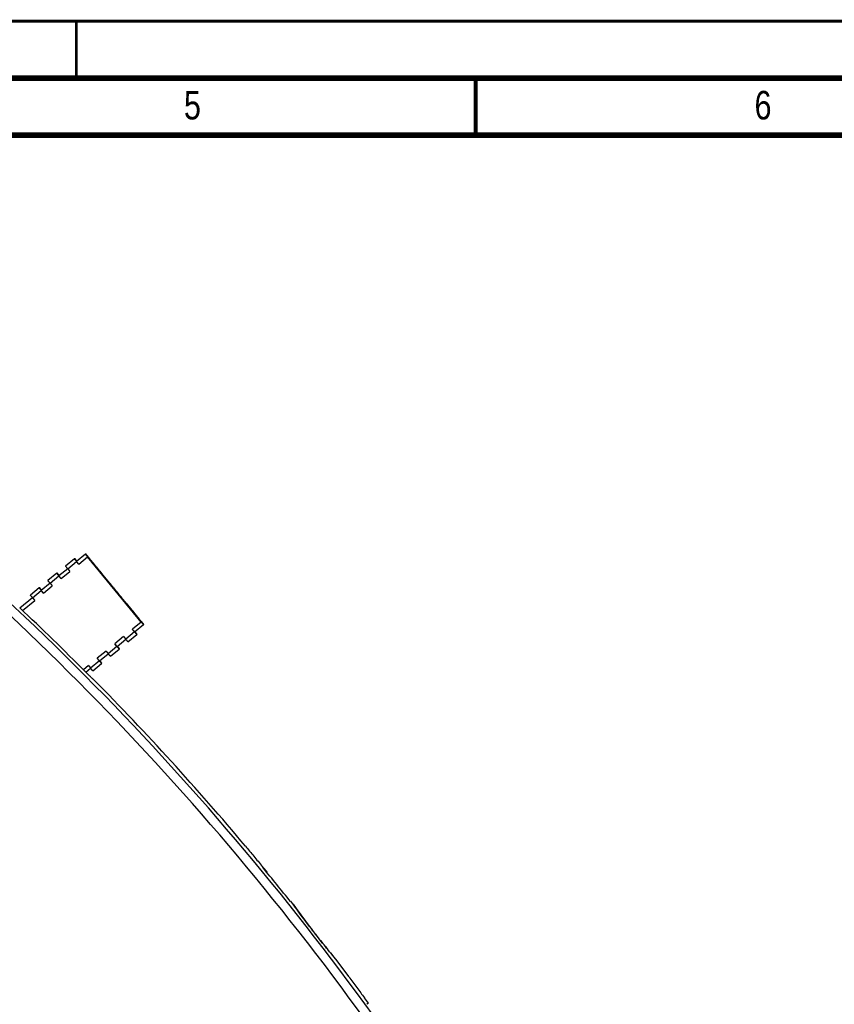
# Model space of a CAD drawing. Header units: millimetres. Extents: x 0 to 420, y 0 to 297.
# Tile 19 of 29: x 225 to 296, y 211 to 297. Entities that reach past the tile are written whole.
import ezdxf

# ---------------------------------------------------------------- set-up
doc = ezdxf.new("R2010")
doc.units = ezdxf.units.MM
doc.header["$LTSCALE"] = 23.1
for name, color, linetype in [('T-EM12D-TIO-DXF_CONTINUOUS_LINE', 7, 'CONTINUOUS'), ('T-EM12D-TIO-XXX_DXF_FORMAT', 7, 'CONTINUOUS'), ('Y31193101_DXF_CONTINUOUS_LINE', 7, 'CONTINUOUS')]:
    doc.layers.add(name, color=color, linetype=linetype)
doc.styles.get("Standard").update_dxf_attribs({"font": 'txt', "width": 0.8})

msp = doc.modelspace()

# ---------------------------------------------------------------- linework, layer by layer
at = {"layer": 'T-EM12D-TIO-DXF_CONTINUOUS_LINE', "color": 7, "linetype": 'Continuous'}
for p, q in [((231.5416, 239.2958), (231.5316, 239.2963)), ((231.5378, 239.2926), (231.5375, 239.2925)), ((231.5416, 239.2958), (231.5378, 239.2926)), ((246.2938, 222.9696), (246.2946, 222.9686)), ((246.3624, 222.8297), (246.3824, 222.8464)), ((246.6801, 222.4435), (246.7079, 222.4668)), ((248.7859, 219.9027), (248.7583, 219.8795)), ((248.9778, 219.6623), (248.7859, 219.9027)), ((249.0607, 219.5465), (248.9879, 219.6489)), ((249.178, 219.3824), (249.0607, 219.5465)), ((249.3091, 219.2003), (249.178, 219.3824)), ((249.4276, 219.037), (249.3091, 219.2003)), ((249.5617, 218.8533), (249.4276, 219.037)), ((249.7102, 218.6517), (249.5617, 218.8533)), ((249.8162, 218.5087), (249.7102, 218.6517)), ((249.9272, 218.3599), (249.8162, 218.5087)), ((250.0427, 218.2062), (249.9272, 218.3599)), ((250.162, 218.0483), (250.0427, 218.2062)), ((250.2844, 217.8874), (250.162, 218.0483)), ((250.4094, 217.7242), (250.2844, 217.8874)), ((250.5362, 217.5599), (250.4094, 217.7242)), ((251.0792, 216.8614), (250.5362, 217.5599)), ((251.2071, 216.6981), (251.0792, 216.8614)), ((251.3341, 216.5371), (251.2071, 216.6981)), ((251.4596, 216.3791), (251.3341, 216.5371)), ((251.5828, 216.225), (251.4596, 216.3791)), ((251.703, 216.0756), (251.5828, 216.225)), ((251.8195, 215.9317), (251.703, 216.0756)), ((251.9316, 215.7942), (251.8195, 215.9317)), ((252.0385, 215.6637), (251.9316, 215.7942)), ((252.1878, 215.4826), (252.0385, 215.6637)), ((252.3221, 215.321), (252.1878, 215.4826)), ((252.4742, 215.1392), (252.3221, 215.321)), ((252.5921, 214.9993), (252.4742, 215.1392)), ((252.7184, 214.8503), (252.5921, 214.9993)), ((253.8933, 213.2881), (252.7289, 214.8372)), ((255.587, 210.9889), (255.2621, 211.4342)), ((255.587, 210.9889), (255.4513, 210.875))]:
    msp.add_line(p, q, dxfattribs=at)
at = {"layer": 'T-EM12D-TIO-DXF_CONTINUOUS_LINE', "color": 9, "linetype": 'Continuous'}
for p, q in [((248.997, 219.6354), (248.9778, 219.6623)), ((250.6531, 217.4085), (250.6535, 217.4088)), ((250.9606, 217.013), (250.961, 217.0133)), ((252.7169, 214.8514), (252.7075, 214.8624)), ((252.7289, 214.8372), (252.7169, 214.8514))]:
    msp.add_line(p, q, dxfattribs=at)
for centre, radius, start, end in [((55.3543, 65.2672), 247.3483, 30.691696, 48.807693), ((55.3543, 65.2672), 246.553, 30.691697, 48.807693), ((299.708, 255.6207), 62.1817, 215.360101, 217.917475), ((55.3543, 65.2672), 247.5654, 37.803302, 37.919241), ((299.8518, 254.9422), 61.8787, 217.80389, 220.369582)]:
    msp.add_arc(centre, radius, start, end, dxfattribs=at)
at = {"layer": 'T-EM12D-TIO-DXF_CONTINUOUS_LINE', "color": 7, "linetype": 'Continuous'}
for centre, radius, start, end in [((55.3543, 65.2672), 247.6153, 44.880067, 46.7446), ((55.3543, 65.2672), 247.6448, 40.086123, 44.646854), ((293.676, 263.9705), 62.659, 218.768304, 219.819965), ((293.6788, 263.9732), 62.6628, 219.820236, 220.871772), ((55.3543, 65.2672), 247.6448, 39.403592, 39.553985), ((55.3543, 65.2672), 247.6087, 38.63978, 39.519209), ((214.9877, 195.871), 41.3921, 39.978231, 40.670356), ((248.7433, 219.4753), 0.3, 35.362828, 38.568815), ((252.4898, 214.656), 0.3, 37.154769, 40.370046), ((305.317, 249.8224), 63.0805, 215.392112, 216.439326), ((305.0931, 249.6569), 62.8021, 216.43921, 217.489869)]:
    msp.add_arc(centre, radius, start, end, dxfattribs=at)
for points, knots in [([(231.5283, 239.2988), (231.5238, 239.3025), (231.5131, 239.3116), (231.4845, 239.337), (231.4359, 239.3817), (231.3635, 239.4497), (231.274, 239.535), (231.1704, 239.6351), (231.0139, 239.7881), (230.8931, 239.9082), (230.8109, 239.9907)], [0, 0, 0, 0, 0.0173347, 0.042452, 0.1151978, 0.2159109, 0.3413279, 0.487386, 0.6493874, 1, 1, 1, 1]), ([(231.5375, 239.2925), (231.5371, 239.2926), (231.5361, 239.2931), (231.5342, 239.2943), (231.5315, 239.2963), (231.5295, 239.2979), (231.5283, 239.2988)], [0, 0, 0, 0, 0.1060091, 0.3068148, 0.6047263, 1, 1, 1, 1])]:
    msp.add_open_spline(points, degree=3, knots=knots, dxfattribs=at)
at = {"layer": 'T-EM12D-TIO-XXX_DXF_FORMAT', "color": 9, "linetype": 'Continuous', "const_width": 0.25}
msp.add_lwpolyline([(0, 297), (420, 297)], dxfattribs=at)
at = {"layer": 'T-EM12D-TIO-XXX_DXF_FORMAT', "color": 7, "linetype": 'Continuous'}
for points, const_width in [([(230, 297), (230, 292)], 0.25), ([(415, 292), (15, 292)], 0.5), ([(265, 287), (265, 292)], 0.35), ([(410, 287), (20, 287)], 0.5)]:
    msp.add_lwpolyline(points, dxfattribs=dict(at, const_width=const_width))
at = {"layer": 'Y31193101_DXF_CONTINUOUS_LINE', "color": 7, "linetype": 'Continuous'}
for p, q in [((230.7876, 250.3063), (230.016, 249.6703)), ((230.7876, 250.3063), (230.8171, 250.3309)), ((229.8252, 249.9018), (229.0536, 249.2657)), ((229.8252, 249.9018), (229.8547, 249.9263)), ((230.2048, 249.4371), (230.014, 249.6686)), ((235.6834, 244.3632), (230.9764, 250.0732)), ((235.7169, 244.3911), (231.01, 250.1011)), ((231.0449, 250.0001), (231.0519, 250.0059)), ((231.1211, 249.9334), (231.1274, 249.9386)), ((232.3289, 248.4667), (231.184, 249.8557)), ((232.3366, 248.4731), (231.1917, 249.862)), ((228.282, 248.6297), (227.5104, 247.9936)), ((228.282, 248.6297), (228.3115, 248.6542)), ((229.2424, 249.0326), (228.4728, 248.3982)), ((229.2424, 249.0326), (229.4332, 248.8011)), ((227.6992, 247.7605), (226.9296, 247.1261)), ((227.6992, 247.7605), (227.89, 247.529)), ((228.6616, 248.165), (228.4708, 248.3965)), ((232.3932, 248.3901), (232.3995, 248.3954)), ((232.4512, 248.3083), (232.4443, 248.3025)), ((232.6351, 248.0711), (232.6421, 248.0768)), ((232.7113, 248.0043), (232.7176, 248.0095)), ((233.9191, 246.5377), (232.7742, 247.9266)), ((233.9268, 246.544), (232.7819, 247.933)), ((226.7388, 247.3576), (225.9672, 246.7215)), ((226.7388, 247.3576), (226.7683, 247.3821)), ((227.1184, 246.8929), (226.9276, 247.1244)), ((226.156, 246.4884), (225.0581, 245.5833)), ((226.156, 246.4884), (226.3468, 246.2569)), ((233.9834, 246.4611), (233.9897, 246.4663)), ((234.0414, 246.3792), (234.0345, 246.3735)), ((234.2253, 246.142), (234.2323, 246.1478)), ((234.3015, 246.0752), (234.3078, 246.0805)), ((235.5093, 244.6086), (234.3644, 245.9975)), ((234.3721, 246.0039), (235.517, 244.615)), ((235.1046, 243.4973), (235.8762, 244.1334)), ((235.5736, 244.532), (235.5799, 244.5372)), ((235.6316, 244.4502), (235.6247, 244.4444)), ((235.8762, 244.1334), (235.9057, 244.1579)), ((234.5239, 242.6298), (235.2955, 243.2658)), ((235.1026, 243.4956), (234.9118, 243.7271)), ((235.2955, 243.2658), (235.325, 243.2904)), ((233.5594, 242.2235), (233.3686, 242.455)), ((233.5614, 242.2252), (234.331, 242.8596)), ((234.1402, 243.0911), (234.331, 242.8596)), ((232.0183, 240.9531), (232.7878, 241.5875)), ((232.597, 241.819), (232.7878, 241.5875)), ((232.9807, 241.3577), (233.7523, 241.9937)), ((233.7523, 241.9937), (233.7818, 242.0183)), ((231.4375, 240.0855), (232.2091, 240.7216)), ((232.0162, 240.9514), (231.8254, 241.1829)), ((232.2091, 240.7216), (232.2386, 240.7461)), ((230.8289, 239.9727), (231.2446, 240.3154)), ((231.0538, 240.5468), (231.2446, 240.3154))]:
    msp.add_line(p, q, dxfattribs=at)
at = {"layer": 'Y31193101_DXF_CONTINUOUS_LINE', "color": 9, "linetype": 'Continuous'}
for p, q in [((229.2424, 249.0326), (230.014, 249.6686)), ((230.2048, 249.4371), (230.9764, 250.0732)), ((231.184, 249.8557), (231.1917, 249.862)), ((228.6616, 248.165), (229.4332, 248.8011)), ((232.3366, 248.4731), (232.3289, 248.4668)), ((227.6992, 247.7605), (228.4708, 248.3965)), ((232.7742, 247.9266), (232.7819, 247.933)), ((226.156, 246.4884), (226.9276, 247.1244)), ((227.1184, 246.8929), (227.89, 247.529)), ((225.2777, 245.3755), (226.3468, 246.2569)), ((233.9268, 246.544), (233.9191, 246.5377)), ((234.3644, 245.9976), (234.3721, 246.0039)), ((235.6834, 244.3632), (234.9118, 243.7271)), ((235.517, 244.615), (235.5093, 244.6086)), ((235.1026, 243.4956), (234.331, 242.8596)), ((234.1402, 243.0911), (233.3686, 242.455)), ((232.597, 241.819), (231.8254, 241.1829)), ((233.5594, 242.2235), (232.7878, 241.5875)), ((232.0162, 240.9514), (231.2446, 240.3154)), ((231.0538, 240.5468), (230.6157, 240.1857))]:
    msp.add_line(p, q, dxfattribs=at)
at = {"layer": 'Y31193101_DXF_CONTINUOUS_LINE', "color": 7, "linetype": 'Continuous'}
for centre, start_param, end_param in [((231.191, 249.8614), -1.5707569, -0.2667466), ((232.3359, 248.4725), -3.1415532, -1.5707569), ((232.7812, 247.9324), -1.5707569, -0.2667466), ((233.9261, 246.5435), -3.1415532, -1.5707569), ((234.3714, 246.0033), -1.5707569, -0.2667466), ((235.5163, 244.6144), -3.1415532, -1.5707569)]:
    msp.add_ellipse(centre, major_axis=(-0.0636, 0.0772), ratio=0.009034, start_param=start_param, end_param=end_param, dxfattribs=at)
for points, knots in [([(230.7876, 250.3063), (230.7875, 250.3063), (230.788, 250.3057), (230.7884, 250.3049), (230.7895, 250.3034), (230.791, 250.3014), (230.793, 250.2988), (230.7954, 250.2957), (230.7982, 250.2921), (230.8029, 250.2862), (230.8097, 250.2776), (230.8191, 250.2658), (230.8301, 250.2522), (230.8425, 250.2368), (230.8562, 250.2199), (230.8767, 250.1948), (230.9045, 250.1608), (230.9397, 250.1178), (230.964, 250.0882), (230.9764, 250.0732)], [0, 0, 0, 0, 0.0012818, 0.0049207, 0.010943, 0.0193428, 0.0301068, 0.0432051, 0.0586039, 0.0762689, 0.1182324, 0.1686785, 0.2271354, 0.2930273, 0.3657312, 0.4445393, 0.6173937, 0.8049496, 1, 1, 1, 1]), ([(231.01, 250.1011), (230.9975, 250.1161), (230.9732, 250.1456), (230.9377, 250.1884), (230.9096, 250.2222), (230.8888, 250.2471), (230.8749, 250.2638), (230.8622, 250.2789), (230.8509, 250.2922), (230.8412, 250.3037), (230.834, 250.3121), (230.8291, 250.3178), (230.8261, 250.3212), (230.8235, 250.3242), (230.8213, 250.3266), (230.8197, 250.3284), (230.8184, 250.3299), (230.8177, 250.3304), (230.8172, 250.331), (230.8171, 250.3309)], [0, 0, 0, 0, 0.1950637, 0.3826296, 0.55549, 0.6342997, 0.7070041, 0.7728954, 0.8313507, 0.8817943, 0.9237542, 0.941417, 0.9568134, 0.9699092, 0.9806703, 0.9890671, 0.9950862, 0.9987216, 1, 1, 1, 1]), ([(229.2424, 249.0326), (229.23, 249.0476), (229.2057, 249.0772), (229.1704, 249.1201), (229.1427, 249.1542), (229.1222, 249.1793), (229.1085, 249.1962), (229.0961, 249.2115), (229.0851, 249.2252), (229.0757, 249.2369), (229.0688, 249.2456), (229.0642, 249.2515), (229.0614, 249.2551), (229.059, 249.2582), (229.057, 249.2608), (229.0555, 249.2628), (229.0543, 249.2643), (229.054, 249.2651), (229.0535, 249.2656), (229.0536, 249.2657)], [0, 0, 0, 0, 0.1950504, 0.3826064, 0.5554607, 0.6342689, 0.7069727, 0.7728646, 0.8313215, 0.8817676, 0.9237311, 0.9413961, 0.9567949, 0.9698932, 0.9806572, 0.989057, 0.9950793, 0.9987182, 1, 1, 1, 1]), ([(229.8252, 249.9018), (229.8251, 249.9017), (229.8256, 249.9011), (229.8259, 249.9003), (229.8271, 249.8988), (229.8286, 249.8968), (229.8306, 249.8942), (229.833, 249.8911), (229.8358, 249.8875), (229.8404, 249.8816), (229.8473, 249.873), (229.8567, 249.8612), (229.8677, 249.8476), (229.8801, 249.8323), (229.8938, 249.8154), (229.9142, 249.7902), (229.942, 249.7562), (229.9773, 249.7132), (230.0016, 249.6837), (230.014, 249.6686)], [0, 0, 0, 0, 0.0012818, 0.0049207, 0.010943, 0.0193428, 0.0301068, 0.0432051, 0.0586039, 0.0762689, 0.1182324, 0.1686785, 0.2271354, 0.2930273, 0.3657312, 0.4445393, 0.6173937, 0.8049496, 1, 1, 1, 1]), ([(230.0475, 249.6965), (230.0351, 249.7116), (230.0108, 249.7411), (229.9753, 249.7839), (229.9472, 249.8176), (229.9264, 249.8425), (229.9125, 249.8592), (229.8998, 249.8743), (229.8885, 249.8876), (229.8787, 249.8991), (229.8716, 249.9075), (229.8667, 249.9132), (229.8637, 249.9167), (229.8611, 249.9196), (229.8589, 249.9221), (229.8572, 249.9239), (229.856, 249.9253), (229.8553, 249.9258), (229.8548, 249.9264), (229.8547, 249.9263)], [0, 0, 0, 0, 0.1950637, 0.3826296, 0.55549, 0.6342997, 0.7070041, 0.7728954, 0.8313507, 0.8817943, 0.9237542, 0.941417, 0.9568134, 0.9699092, 0.9806703, 0.9890671, 0.9950862, 0.9987216, 1, 1, 1, 1]), ([(230.2048, 249.4371), (230.1924, 249.4522), (230.1681, 249.4817), (230.1329, 249.5247), (230.1051, 249.5587), (230.0846, 249.5839), (230.0709, 249.6008), (230.0585, 249.6161), (230.0475, 249.6297), (230.0381, 249.6415), (230.0313, 249.6501), (230.0266, 249.656), (230.0238, 249.6597), (230.0214, 249.6628), (230.0194, 249.6653), (230.018, 249.6673), (230.0168, 249.6689), (230.0164, 249.6696), (230.0159, 249.6702), (230.016, 249.6703)], [0, 0, 0, 0, 0.1950504, 0.3826064, 0.5554607, 0.6342689, 0.7069727, 0.7728646, 0.8313215, 0.8817676, 0.9237311, 0.9413961, 0.9567949, 0.9698932, 0.9806572, 0.989057, 0.9950793, 0.9987182, 1, 1, 1, 1]), ([(231.741, 249.1484), (231.6114, 249.3056), (231.3787, 249.589), (231.1472, 249.8733), (231.0449, 250.0001)], [0, 0, 0, 0, 0.5557861, 1, 1, 1, 1]), ([(231.0519, 250.0059), (231.1569, 249.8814), (231.3917, 249.5998), (231.6255, 249.3173), (231.7551, 249.1601)], [0, 0, 0, 0, 0.4442031, 1, 1, 1, 1]), ([(231.184, 249.8557), (231.1799, 249.8607), (231.1718, 249.8705), (231.16, 249.8848), (231.1492, 249.8981), (231.141, 249.9082), (231.1352, 249.9153), (231.1316, 249.9198), (231.1284, 249.9238), (231.1258, 249.927), (231.1238, 249.9296), (231.1225, 249.9314), (231.1217, 249.9324), (231.1213, 249.9329), (231.1212, 249.9332), (231.121, 249.9333), (231.1211, 249.9334)], [0, 0, 0, 0, 0.1949884, 0.382635, 0.5554479, 0.7069707, 0.7728588, 0.8313146, 0.8817653, 0.9237168, 0.956795, 0.9806493, 0.9890469, 0.9950724, 0.998716, 1, 1, 1, 1]), ([(228.282, 248.6297), (228.2819, 248.6296), (228.2824, 248.629), (228.2828, 248.6282), (228.2839, 248.6267), (228.2854, 248.6247), (228.2874, 248.6221), (228.2898, 248.619), (228.2926, 248.6154), (228.2972, 248.6095), (228.3041, 248.6009), (228.3135, 248.5891), (228.3245, 248.5755), (228.3369, 248.5602), (228.3506, 248.5433), (228.3711, 248.5181), (228.3988, 248.4841), (228.4341, 248.4411), (228.4584, 248.4116), (228.4708, 248.3965)], [0, 0, 0, 0, 0.0012818, 0.0049207, 0.010943, 0.0193428, 0.0301068, 0.0432051, 0.0586039, 0.0762689, 0.1182324, 0.1686785, 0.2271354, 0.2930273, 0.3657312, 0.4445393, 0.6173937, 0.8049496, 1, 1, 1, 1]), ([(228.5043, 248.4244), (228.4919, 248.4395), (228.4676, 248.469), (228.4321, 248.5118), (228.404, 248.5455), (228.3832, 248.5704), (228.3693, 248.5871), (228.3566, 248.6022), (228.3453, 248.6155), (228.3356, 248.627), (228.3284, 248.6354), (228.3235, 248.6411), (228.3205, 248.6446), (228.3179, 248.6475), (228.3157, 248.65), (228.3141, 248.6518), (228.3128, 248.6532), (228.3121, 248.6537), (228.3116, 248.6543), (228.3115, 248.6542)], [0, 0, 0, 0, 0.1950637, 0.3826296, 0.55549, 0.6342997, 0.7070041, 0.7728954, 0.8313507, 0.8817943, 0.9237542, 0.941417, 0.9568134, 0.9699092, 0.9806703, 0.9890671, 0.9950862, 0.9987216, 1, 1, 1, 1]), ([(232.4443, 248.3025), (232.3393, 248.4271), (232.1044, 248.7086), (231.8707, 248.9911), (231.741, 249.1484)], [0, 0, 0, 0, 0.4442031, 1, 1, 1, 1]), ([(231.7551, 249.1601), (231.8848, 249.0028), (232.1175, 248.7194), (232.349, 248.4351), (232.4512, 248.3083)], [0, 0, 0, 0, 0.5557861, 1, 1, 1, 1]), ([(232.3932, 248.3901), (232.3932, 248.3901), (232.393, 248.3903), (232.3928, 248.3905), (232.3924, 248.3909), (232.3915, 248.3919), (232.3901, 248.3935), (232.3879, 248.396), (232.3852, 248.3992), (232.382, 248.403), (232.3782, 248.4075), (232.3723, 248.4145), (232.3639, 248.4245), (232.353, 248.4376), (232.3412, 248.4519), (232.3331, 248.4617), (232.3289, 248.4667)], [0, 0, 0, 0, 0.0012806, 0.0049207, 0.010943, 0.0193375, 0.0431864, 0.07626, 0.1182079, 0.168656, 0.2271102, 0.2929978, 0.4445226, 0.6173416, 0.8049983, 1, 1, 1, 1]), ([(227.6992, 247.7605), (227.6868, 247.7755), (227.6625, 247.8051), (227.6273, 247.848), (227.5995, 247.882), (227.579, 247.9072), (227.5653, 247.9241), (227.5529, 247.9394), (227.5419, 247.953), (227.5325, 247.9648), (227.5257, 247.9734), (227.521, 247.9793), (227.5182, 247.983), (227.5158, 247.9861), (227.5138, 247.9887), (227.5123, 247.9907), (227.5112, 247.9922), (227.5108, 247.993), (227.5103, 247.9935), (227.5104, 247.9936)], [0, 0, 0, 0, 0.1950504, 0.3826064, 0.5554607, 0.6342689, 0.7069727, 0.7728646, 0.8313215, 0.8817676, 0.9237311, 0.9413961, 0.9567949, 0.9698932, 0.9806572, 0.989057, 0.9950793, 0.9987182, 1, 1, 1, 1]), ([(228.6616, 248.165), (228.6492, 248.1801), (228.6249, 248.2096), (228.5897, 248.2526), (228.5619, 248.2866), (228.5414, 248.3118), (228.5277, 248.3287), (228.5153, 248.344), (228.5044, 248.3576), (228.4949, 248.3694), (228.4881, 248.378), (228.4834, 248.3839), (228.4806, 248.3875), (228.4782, 248.3907), (228.4762, 248.3932), (228.4748, 248.3952), (228.4736, 248.3968), (228.4732, 248.3975), (228.4727, 248.3981), (228.4728, 248.3982)], [0, 0, 0, 0, 0.1950504, 0.3826064, 0.5554607, 0.6342689, 0.7069727, 0.7728646, 0.8313215, 0.8817676, 0.9237311, 0.9413961, 0.9567949, 0.9698932, 0.9806572, 0.989057, 0.9950793, 0.9987182, 1, 1, 1, 1]), ([(233.3312, 247.2193), (233.2016, 247.3765), (232.9689, 247.6599), (232.7373, 247.9442), (232.6351, 248.0711)], [0, 0, 0, 0, 0.5557861, 1, 1, 1, 1]), ([(232.6421, 248.0768), (232.7471, 247.9523), (232.9819, 247.6707), (233.2157, 247.3883), (233.3453, 247.231)], [0, 0, 0, 0, 0.4442031, 1, 1, 1, 1]), ([(232.7742, 247.9266), (232.7701, 247.9316), (232.762, 247.9415), (232.7502, 247.9558), (232.7394, 247.969), (232.7312, 247.9791), (232.7254, 247.9862), (232.7218, 247.9908), (232.7186, 247.9947), (232.716, 247.998), (232.714, 248.0006), (232.7127, 248.0023), (232.7119, 248.0033), (232.7115, 248.0038), (232.7114, 248.0041), (232.7112, 248.0043), (232.7113, 248.0043)], [0, 0, 0, 0, 0.1949884, 0.382635, 0.5554479, 0.7069707, 0.7728588, 0.8313146, 0.8817653, 0.9237168, 0.956795, 0.9806493, 0.9890469, 0.9950724, 0.998716, 1, 1, 1, 1]), ([(226.156, 246.4884), (226.1436, 246.5034), (226.1193, 246.533), (226.0841, 246.5759), (226.0563, 246.6099), (226.0358, 246.6351), (226.0221, 246.652), (226.0097, 246.6673), (225.9987, 246.6809), (225.9893, 246.6927), (225.9825, 246.7013), (225.9778, 246.7072), (225.975, 246.7109), (225.9726, 246.714), (225.9706, 246.7166), (225.9692, 246.7185), (225.968, 246.7201), (225.9676, 246.7209), (225.9671, 246.7214), (225.9672, 246.7215)], [0, 0, 0, 0, 0.1950504, 0.3826064, 0.5554607, 0.6342689, 0.7069727, 0.7728646, 0.8313215, 0.8817676, 0.9237311, 0.9413961, 0.9567949, 0.9698932, 0.9806572, 0.989057, 0.9950793, 0.9987182, 1, 1, 1, 1]), ([(226.7388, 247.3576), (226.7387, 247.3575), (226.7392, 247.3569), (226.7396, 247.3561), (226.7407, 247.3546), (226.7422, 247.3526), (226.7442, 247.35), (226.7466, 247.3469), (226.7494, 247.3433), (226.7541, 247.3374), (226.7609, 247.3288), (226.7703, 247.317), (226.7813, 247.3034), (226.7937, 247.288), (226.8074, 247.2712), (226.8279, 247.246), (226.8557, 247.212), (226.8909, 247.169), (226.9152, 247.1395), (226.9276, 247.1244)], [0, 0, 0, 0, 0.0012818, 0.0049207, 0.010943, 0.0193428, 0.0301068, 0.0432051, 0.0586039, 0.0762689, 0.1182324, 0.1686785, 0.2271354, 0.2930273, 0.3657312, 0.4445393, 0.6173937, 0.8049496, 1, 1, 1, 1]), ([(226.9612, 247.1523), (226.9487, 247.1674), (226.9244, 247.1969), (226.8889, 247.2396), (226.8608, 247.2734), (226.84, 247.2983), (226.8261, 247.315), (226.8134, 247.3301), (226.8021, 247.3434), (226.7924, 247.3549), (226.7852, 247.3633), (226.7803, 247.369), (226.7773, 247.3725), (226.7747, 247.3754), (226.7725, 247.3778), (226.7709, 247.3796), (226.7696, 247.3811), (226.7689, 247.3816), (226.7684, 247.3822), (226.7683, 247.3821)], [0, 0, 0, 0, 0.1950637, 0.3826296, 0.55549, 0.6342997, 0.7070041, 0.7728954, 0.8313507, 0.8817943, 0.9237542, 0.941417, 0.9568134, 0.9699092, 0.9806703, 0.9890671, 0.9950862, 0.9987216, 1, 1, 1, 1]), ([(227.1184, 246.8929), (227.106, 246.908), (227.0817, 246.9375), (227.0465, 246.9805), (227.0187, 247.0145), (226.9982, 247.0397), (226.9845, 247.0566), (226.9721, 247.0719), (226.9612, 247.0855), (226.9517, 247.0973), (226.9449, 247.1059), (226.9402, 247.1118), (226.9374, 247.1154), (226.935, 247.1185), (226.933, 247.1211), (226.9316, 247.1231), (226.9304, 247.1246), (226.93, 247.1254), (226.9295, 247.126), (226.9296, 247.1261)], [0, 0, 0, 0, 0.1950504, 0.3826064, 0.5554607, 0.6342689, 0.7069727, 0.7728646, 0.8313215, 0.8817676, 0.9237311, 0.9413961, 0.9567949, 0.9698932, 0.9806572, 0.989057, 0.9950793, 0.9987182, 1, 1, 1, 1]), ([(234.0345, 246.3735), (233.9295, 246.498), (233.6946, 246.7796), (233.4609, 247.062), (233.3312, 247.2193)], [0, 0, 0, 0, 0.4442031, 1, 1, 1, 1]), ([(233.3453, 247.231), (233.475, 247.0738), (233.7077, 246.7904), (233.9392, 246.5061), (234.0414, 246.3792)], [0, 0, 0, 0, 0.5557861, 1, 1, 1, 1]), ([(233.9834, 246.4611), (233.9834, 246.461), (233.9832, 246.4612), (233.983, 246.4614), (233.9826, 246.4619), (233.9817, 246.4628), (233.9803, 246.4645), (233.9781, 246.4669), (233.9754, 246.4701), (233.9722, 246.474), (233.9684, 246.4784), (233.9625, 246.4855), (233.9541, 246.4954), (233.9432, 246.5086), (233.9314, 246.5228), (233.9233, 246.5326), (233.9191, 246.5377)], [0, 0, 0, 0, 0.0012806, 0.0049207, 0.010943, 0.0193375, 0.0431864, 0.07626, 0.1182079, 0.168656, 0.2271102, 0.2929978, 0.4445226, 0.6173416, 0.8049983, 1, 1, 1, 1]), ([(234.9214, 245.2902), (234.7918, 245.4475), (234.5591, 245.7309), (234.3275, 246.0152), (234.2253, 246.142)], [0, 0, 0, 0, 0.5557861, 1, 1, 1, 1]), ([(234.2323, 246.1478), (234.3372, 246.0232), (234.5721, 245.7417), (234.8059, 245.4592), (234.9355, 245.302)], [0, 0, 0, 0, 0.4442031, 1, 1, 1, 1]), ([(234.3644, 245.9975), (234.3603, 246.0025), (234.3522, 246.0124), (234.3404, 246.0267), (234.3296, 246.0399), (234.3214, 246.05), (234.3156, 246.0572), (234.312, 246.0617), (234.3088, 246.0657), (234.3062, 246.0689), (234.3042, 246.0715), (234.3029, 246.0732), (234.3021, 246.0743), (234.3017, 246.0748), (234.3016, 246.075), (234.3014, 246.0752), (234.3015, 246.0752)], [0, 0, 0, 0, 0.1949884, 0.382635, 0.5554479, 0.7069707, 0.7728588, 0.8313146, 0.8817653, 0.9237168, 0.956795, 0.9806493, 0.9890469, 0.9950724, 0.998716, 1, 1, 1, 1]), ([(235.6247, 244.4444), (235.5197, 244.5689), (235.2848, 244.8505), (235.0511, 245.133), (234.9214, 245.2902)], [0, 0, 0, 0, 0.4442031, 1, 1, 1, 1]), ([(234.9355, 245.302), (235.0652, 245.1447), (235.2979, 244.8613), (235.5294, 244.577), (235.6316, 244.4502)], [0, 0, 0, 0, 0.5557861, 1, 1, 1, 1]), ([(235.5736, 244.532), (235.5736, 244.532), (235.5734, 244.5322), (235.5732, 244.5323), (235.5728, 244.5328), (235.5719, 244.5337), (235.5705, 244.5354), (235.5683, 244.5379), (235.5656, 244.5411), (235.5624, 244.5449), (235.5586, 244.5494), (235.5527, 244.5564), (235.5443, 244.5664), (235.5334, 244.5795), (235.5216, 244.5938), (235.5135, 244.6036), (235.5093, 244.6086)], [0, 0, 0, 0, 0.0012806, 0.0049207, 0.010943, 0.0193375, 0.0431864, 0.07626, 0.1182079, 0.168656, 0.2271102, 0.2929978, 0.4445226, 0.6173416, 0.8049983, 1, 1, 1, 1]), ([(235.6834, 244.3632), (235.6958, 244.3481), (235.7202, 244.3186), (235.7556, 244.2758), (235.7837, 244.2421), (235.8045, 244.2172), (235.8185, 244.2005), (235.8312, 244.1854), (235.8424, 244.172), (235.8522, 244.1605), (235.8593, 244.1522), (235.8642, 244.1465), (235.8673, 244.143), (235.8699, 244.1401), (235.872, 244.1376), (235.8737, 244.1358), (235.875, 244.1344), (235.8757, 244.1339), (235.8761, 244.1333), (235.8762, 244.1334)], [0, 0, 0, 0, 0.1950637, 0.3826296, 0.55549, 0.6342997, 0.7070041, 0.7728954, 0.8313507, 0.8817943, 0.9237542, 0.941417, 0.9568134, 0.9699092, 0.9806703, 0.9890671, 0.9950862, 0.9987216, 1, 1, 1, 1]), ([(235.9057, 244.1579), (235.9058, 244.158), (235.9054, 244.1586), (235.905, 244.1593), (235.9038, 244.1609), (235.9024, 244.1629), (235.9004, 244.1654), (235.898, 244.1685), (235.8951, 244.1722), (235.8905, 244.1781), (235.8836, 244.1867), (235.8742, 244.1985), (235.8632, 244.2121), (235.8509, 244.2274), (235.8372, 244.2443), (235.8167, 244.2695), (235.7889, 244.3035), (235.7537, 244.3465), (235.7293, 244.376), (235.7169, 244.3911)], [0, 0, 0, 0, 0.0012818, 0.0049207, 0.010943, 0.0193428, 0.0301068, 0.0432051, 0.0586039, 0.0762689, 0.1182324, 0.1686785, 0.2271354, 0.2930273, 0.3657312, 0.4445393, 0.6173937, 0.8049496, 1, 1, 1, 1]), ([(235.1046, 243.4973), (235.1045, 243.4972), (235.1041, 243.4978), (235.1034, 243.4983), (235.1021, 243.4998), (235.1004, 243.5016), (235.0983, 243.504), (235.0957, 243.507), (235.0926, 243.5104), (235.0877, 243.5161), (235.0806, 243.5245), (235.0708, 243.536), (235.0596, 243.5493), (235.0469, 243.5644), (235.0329, 243.5811), (235.0121, 243.606), (234.984, 243.6398), (234.9486, 243.6826), (234.9242, 243.7121), (234.9118, 243.7271)], [0, 0, 0, 0, 0.0012784, 0.0049138, 0.0109329, 0.0193297, 0.0300908, 0.0431866, 0.058583, 0.0762458, 0.1182057, 0.1686493, 0.2271046, 0.292996, 0.3657003, 0.44451, 0.6173704, 0.8049363, 1, 1, 1, 1]), ([(235.1026, 243.4956), (235.115, 243.4806), (235.1394, 243.4511), (235.1748, 243.4083), (235.2029, 243.3745), (235.2237, 243.3496), (235.2377, 243.3329), (235.2504, 243.3179), (235.2617, 243.3045), (235.2714, 243.293), (235.2786, 243.2846), (235.2835, 243.279), (235.2865, 243.2755), (235.2891, 243.2725), (235.2912, 243.2701), (235.2929, 243.2683), (235.2942, 243.2668), (235.2949, 243.2663), (235.2954, 243.2657), (235.2955, 243.2658)], [0, 0, 0, 0, 0.1950637, 0.3826296, 0.55549, 0.6342997, 0.7070041, 0.7728954, 0.8313507, 0.8817943, 0.9237542, 0.941417, 0.9568134, 0.9699092, 0.9806703, 0.9890671, 0.9950862, 0.9987216, 1, 1, 1, 1]), ([(235.325, 243.2904), (235.3251, 243.2904), (235.3246, 243.291), (235.3242, 243.2918), (235.323, 243.2933), (235.3216, 243.2953), (235.3196, 243.2979), (235.3172, 243.301), (235.3144, 243.3046), (235.3097, 243.3105), (235.3029, 243.3192), (235.2934, 243.3309), (235.2825, 243.3446), (235.2701, 243.3599), (235.2564, 243.3768), (235.2359, 243.4019), (235.2081, 243.436), (235.1729, 243.4789), (235.1486, 243.5085), (235.1362, 243.5235)], [0, 0, 0, 0, 0.0012818, 0.0049207, 0.010943, 0.0193428, 0.0301068, 0.0432051, 0.0586039, 0.0762689, 0.1182324, 0.1686785, 0.2271354, 0.2930273, 0.3657312, 0.4445393, 0.6173937, 0.8049496, 1, 1, 1, 1]), ([(233.5614, 242.2252), (233.5613, 242.2251), (233.5609, 242.2257), (233.5602, 242.2262), (233.5589, 242.2277), (233.5572, 242.2295), (233.5551, 242.2319), (233.5525, 242.2348), (233.5495, 242.2383), (233.5446, 242.244), (233.5374, 242.2524), (233.5276, 242.2639), (233.5164, 242.2772), (233.5037, 242.2923), (233.4897, 242.309), (233.4689, 242.3339), (233.4408, 242.3677), (233.4054, 242.4104), (233.381, 242.44), (233.3686, 242.455)], [0, 0, 0, 0, 0.0012784, 0.0049138, 0.0109329, 0.0193297, 0.0300908, 0.0431866, 0.058583, 0.0762458, 0.1182057, 0.1686493, 0.2271046, 0.292996, 0.3657003, 0.44451, 0.6173704, 0.8049363, 1, 1, 1, 1]), ([(234.5239, 242.6298), (234.5238, 242.6297), (234.5233, 242.6303), (234.5226, 242.6308), (234.5213, 242.6322), (234.5196, 242.634), (234.5175, 242.6365), (234.5149, 242.6394), (234.5119, 242.6429), (234.507, 242.6486), (234.4998, 242.6569), (234.4901, 242.6684), (234.4788, 242.6818), (234.4661, 242.6969), (234.4521, 242.7136), (234.4313, 242.7385), (234.4033, 242.7722), (234.3678, 242.815), (234.3434, 242.8445), (234.331, 242.8596)], [0, 0, 0, 0, 0.0012784, 0.0049138, 0.0109329, 0.0193297, 0.0300908, 0.0431866, 0.058583, 0.0762458, 0.1182057, 0.1686493, 0.2271046, 0.292996, 0.3657003, 0.44451, 0.6173704, 0.8049363, 1, 1, 1, 1]), ([(232.9807, 241.3577), (232.9806, 241.3576), (232.9801, 241.3582), (232.9794, 241.3587), (232.9781, 241.3601), (232.9765, 241.3619), (232.9743, 241.3644), (232.9717, 241.3673), (232.9687, 241.3708), (232.9638, 241.3765), (232.9566, 241.3848), (232.9469, 241.3963), (232.9356, 241.4097), (232.9229, 241.4248), (232.909, 241.4415), (232.8882, 241.4664), (232.8601, 241.5001), (232.8246, 241.5429), (232.8002, 241.5724), (232.7878, 241.5875)], [0, 0, 0, 0, 0.0012784, 0.0049138, 0.0109329, 0.0193297, 0.0300908, 0.0431866, 0.058583, 0.0762458, 0.1182057, 0.1686493, 0.2271046, 0.292996, 0.3657003, 0.44451, 0.6173704, 0.8049363, 1, 1, 1, 1]), ([(233.5594, 242.2235), (233.5718, 242.2085), (233.5962, 242.179), (233.6317, 242.1362), (233.6598, 242.1024), (233.6805, 242.0775), (233.6945, 242.0608), (233.7072, 242.0458), (233.7185, 242.0324), (233.7282, 242.0209), (233.7354, 242.0125), (233.7403, 242.0068), (233.7433, 242.0034), (233.7459, 242.0004), (233.7481, 241.998), (233.7497, 241.9962), (233.751, 241.9947), (233.7517, 241.9942), (233.7522, 241.9936), (233.7523, 241.9937)], [0, 0, 0, 0, 0.1950637, 0.3826296, 0.55549, 0.6342997, 0.7070041, 0.7728954, 0.8313507, 0.8817943, 0.9237542, 0.941417, 0.9568134, 0.9699092, 0.9806703, 0.9890671, 0.9950862, 0.9987216, 1, 1, 1, 1]), ([(233.7818, 242.0183), (233.7819, 242.0183), (233.7814, 242.0189), (233.781, 242.0197), (233.7798, 242.0212), (233.7784, 242.0232), (233.7764, 242.0258), (233.774, 242.0289), (233.7712, 242.0325), (233.7665, 242.0384), (233.7597, 242.047), (233.7502, 242.0588), (233.7393, 242.0724), (233.7269, 242.0878), (233.7132, 242.1047), (233.6927, 242.1298), (233.6649, 242.1639), (233.6297, 242.2068), (233.6054, 242.2364), (233.593, 242.2514)], [0, 0, 0, 0, 0.0012818, 0.0049207, 0.010943, 0.0193428, 0.0301068, 0.0432051, 0.0586039, 0.0762689, 0.1182324, 0.1686785, 0.2271354, 0.2930273, 0.3657312, 0.4445393, 0.6173937, 0.8049496, 1, 1, 1, 1]), ([(232.0183, 240.9531), (232.0182, 240.953), (232.0177, 240.9536), (232.017, 240.9541), (232.0157, 240.9556), (232.014, 240.9574), (232.0119, 240.9598), (232.0093, 240.9627), (232.0063, 240.9662), (232.0014, 240.9719), (231.9942, 240.9803), (231.9845, 240.9918), (231.9732, 241.0051), (231.9605, 241.0202), (231.9465, 241.0369), (231.9257, 241.0618), (231.8976, 241.0956), (231.8622, 241.1383), (231.8378, 241.1678), (231.8254, 241.1829)], [0, 0, 0, 0, 0.0012784, 0.0049138, 0.0109329, 0.0193297, 0.0300908, 0.0431866, 0.058583, 0.0762458, 0.1182057, 0.1686493, 0.2271046, 0.292996, 0.3657003, 0.44451, 0.6173704, 0.8049363, 1, 1, 1, 1]), ([(232.0162, 240.9514), (232.0286, 240.9364), (232.053, 240.9068), (232.0885, 240.8641), (232.1166, 240.8303), (232.1374, 240.8054), (232.1513, 240.7887), (232.164, 240.7736), (232.1753, 240.7603), (232.185, 240.7488), (232.1922, 240.7404), (232.1971, 240.7347), (232.2001, 240.7312), (232.2027, 240.7283), (232.2049, 240.7259), (232.2065, 240.7241), (232.2078, 240.7226), (232.2085, 240.7221), (232.209, 240.7215), (232.2091, 240.7216)], [0, 0, 0, 0, 0.1950637, 0.3826296, 0.55549, 0.6342997, 0.7070041, 0.7728954, 0.8313507, 0.8817943, 0.9237542, 0.941417, 0.9568134, 0.9699092, 0.9806703, 0.9890671, 0.9950862, 0.9987216, 1, 1, 1, 1]), ([(232.2386, 240.7461), (232.2387, 240.7462), (232.2382, 240.7468), (232.2378, 240.7476), (232.2367, 240.7491), (232.2352, 240.7511), (232.2332, 240.7537), (232.2308, 240.7568), (232.228, 240.7604), (232.2233, 240.7663), (232.2165, 240.7749), (232.2071, 240.7867), (232.1961, 240.8003), (232.1837, 240.8157), (232.17, 240.8326), (232.1495, 240.8577), (232.1217, 240.8917), (232.0865, 240.9347), (232.0622, 240.9643), (232.0498, 240.9793)], [0, 0, 0, 0, 0.0012818, 0.0049207, 0.010943, 0.0193428, 0.0301068, 0.0432051, 0.0586039, 0.0762689, 0.1182324, 0.1686785, 0.2271354, 0.2930273, 0.3657312, 0.4445393, 0.6173937, 0.8049496, 1, 1, 1, 1]), ([(231.4375, 240.0855), (231.4374, 240.0855), (231.4369, 240.086), (231.4362, 240.0866), (231.4349, 240.088), (231.4333, 240.0898), (231.4311, 240.0923), (231.4285, 240.0952), (231.4255, 240.0987), (231.4206, 240.1044), (231.4134, 240.1127), (231.4037, 240.1242), (231.3924, 240.1376), (231.3797, 240.1527), (231.3658, 240.1693), (231.345, 240.1942), (231.3169, 240.228), (231.2814, 240.2708), (231.2571, 240.3003), (231.2446, 240.3154)], [0, 0, 0, 0, 0.0012784, 0.0049138, 0.0109329, 0.0193297, 0.0300908, 0.0431866, 0.058583, 0.0762458, 0.1182057, 0.1686493, 0.2271046, 0.292996, 0.3657003, 0.44451, 0.6173704, 0.8049363, 1, 1, 1, 1])]:
    msp.add_open_spline(points, degree=3, knots=knots, dxfattribs=at)

# ---------------------------------------------------------------- texts
at = {"layer": 'T-EM12D-TIO-XXX_DXF_FORMAT', "color": 5, "linetype": 'Continuous', "char_height": 2.5, "attachment_point": 1, "line_spacing_factor": 0.9}
for s, insert, width in [('5', (239.4276, 290.8879), 2.678571), ('6', (289.4276, 290.8879), 2.946429)]:
    msp.add_mtext(s, dxfattribs=dict(at, insert=insert, width=width))

doc.saveas('drawing.dxf')
